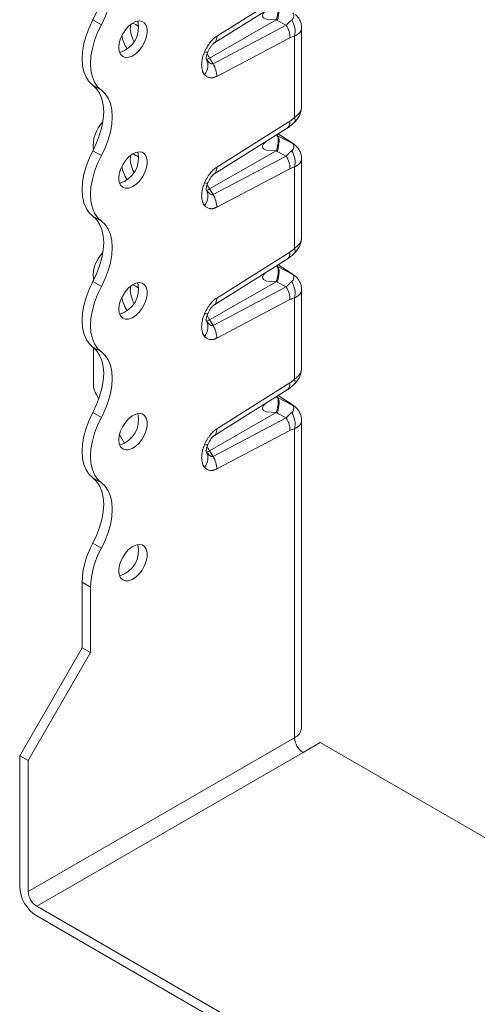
# Model space of a CAD drawing. Header units: millimetres. Extents: x 0 to 210, y 0 to 297.
# Tile 3 of 9: x 143 to 171, y 57 to 118. Entities that reach past the tile are written whole.
import ezdxf

# ---------------------------------------------------------------- set-up
doc = ezdxf.new("R2010")
doc.units = ezdxf.units.MM

msp = doc.modelspace()

# ---------------------------------------------------------------- linework, layer by layer
at = {"color": 7, "linetype": 'Continuous', "lineweight": 15}
for p, q in [((155.108, 116.945), (159.674, 119.813)), ((154.933, 116.507), (159.502, 119.376)), ((147.38, 117.971), (147.911, 117.665)), ((154.65, 115.587), (158.82, 117.964)), ((158.82, 117.964), (158.888, 117.928)), ((159.445, 117.636), (154.879, 115.232)), ((158.888, 117.928), (159.445, 117.636)), ((160.403, 112.581), (160.403, 117.477)), ((159.674, 116.851), (155.108, 114.447)), ((159.963, 111.879), (159.963, 116.954)), ((154.956, 116.528), (154.929, 116.511)), ((154.424, 115.597), (154.473, 115.502)), ((154.879, 115.232), (154.65, 115.587)), ((147.38, 113.889), (147.911, 113.583)), ((154.933, 108.341), (159.502, 111.211)), ((155.108, 108.779), (159.674, 111.648)), ((159.496, 111.214), (159.518, 111.228)), ((158.866, 110.768), (158.834, 110.792)), ((158.909, 110.742), (158.834, 110.792)), ((159.85, 110.25), (158.909, 110.742)), ((158.934, 110.854), (159.745, 110.324)), ((159.807, 110.292), (158.94, 110.858)), ((159.745, 110.324), (159.8, 110.29)), ((159.8, 110.29), (159.819, 110.278)), ((160.001, 110.149), (159.85, 110.25)), ((147.38, 109.806), (147.911, 109.5)), ((154.65, 107.421), (158.82, 109.799)), ((159.445, 109.47), (154.879, 107.067)), ((158.82, 109.799), (158.888, 109.762)), ((158.888, 109.762), (159.445, 109.47)), ((159.963, 103.714), (159.963, 108.788)), ((160.403, 104.415), (160.403, 109.311)), ((154.956, 108.363), (154.929, 108.346)), ((159.674, 108.686), (155.108, 106.282)), ((154.424, 107.432), (154.473, 107.337)), ((154.879, 107.067), (154.65, 107.421)), ((147.38, 105.723), (147.911, 105.417)), ((155.108, 100.614), (159.674, 103.482)), ((154.933, 100.176), (159.502, 103.046)), ((158.866, 102.603), (158.834, 102.626)), ((158.909, 102.576), (158.834, 102.626)), ((158.934, 102.689), (159.745, 102.159)), ((159.807, 102.127), (158.94, 102.693)), ((159.496, 103.049), (159.518, 103.063)), ((159.85, 102.085), (158.909, 102.576)), ((159.745, 102.159), (159.8, 102.125)), ((159.8, 102.125), (159.819, 102.113)), ((160.001, 101.984), (159.85, 102.085)), ((147.38, 101.641), (147.911, 101.334)), ((147.412, 101.861), (147.412, 101.701)), ((154.65, 99.256), (158.82, 101.633)), ((158.82, 101.633), (158.888, 101.597)), ((158.888, 101.597), (159.445, 101.305)), ((159.445, 101.305), (154.879, 98.901)), ((160.403, 96.25), (160.403, 101.146)), ((154.956, 100.197), (154.929, 100.18)), ((159.674, 100.52), (155.108, 98.116)), ((159.963, 95.548), (159.963, 100.623)), ((154.424, 99.267), (154.473, 99.172)), ((154.879, 98.901), (154.65, 99.256)), ((147.38, 97.558), (147.911, 97.252)), ((147.412, 97.534), (147.412, 95.258)), ((155.108, 92.449), (159.674, 95.317)), ((154.933, 92.01), (159.502, 94.88)), ((159.496, 94.884), (159.518, 94.898)), ((147.619, 94.561), (147.757, 94.323)), ((158.866, 94.437), (158.834, 94.461)), ((158.909, 94.411), (158.834, 94.461)), ((159.85, 93.919), (158.909, 94.411)), ((158.934, 94.523), (159.745, 93.994)), ((159.807, 93.962), (158.94, 94.528)), ((147.38, 93.475), (147.911, 93.169)), ((154.65, 91.091), (158.82, 93.468)), ((158.82, 93.468), (158.888, 93.431)), ((158.888, 93.431), (159.445, 93.14)), ((159.745, 93.994), (159.8, 93.959)), ((159.8, 93.959), (159.819, 93.947)), ((160.001, 93.818), (159.85, 93.919)), ((159.445, 93.14), (154.879, 90.736)), ((160.403, 73.793), (160.403, 92.98)), ((159.674, 92.355), (155.108, 89.951)), ((159.963, 73.181), (159.963, 92.457)), ((149.045, 92.092), (149.356, 91.554)), ((154.956, 92.032), (154.929, 92.015)), ((154.424, 91.101), (154.473, 91.006)), ((154.879, 90.736), (154.65, 91.091)), ((147.38, 89.392), (147.911, 89.086)), ((147.38, 85.31), (147.911, 85.004)), ((146.705, 82.879), (147.235, 82.572)), ((146.705, 78.796), (146.705, 82.879)), ((147.235, 82.572), (147.235, 78.49)), ((142.816, 72.06), (146.705, 78.796)), ((146.705, 78.796), (147.235, 78.49)), ((147.235, 78.49), (143.346, 71.754)), ((159.963, 73.181), (143.346, 63.588)), ((161.554, 72.875), (160.494, 72.263)), ((175.52, 64.813), (161.554, 72.875)), ((142.816, 72.06), (143.346, 71.754)), ((142.816, 72.06), (142.816, 63.894)), ((160.494, 72.263), (143.877, 62.67)), ((143.346, 63.588), (143.346, 71.754)), ((171.1, 46.954), (143.877, 62.67)), ((143.877, 62.057), (171.1, 46.341))]:
    msp.add_line(p, q, dxfattribs=at)
at = {"color": 7, "linetype": 'Continuous', "lineweight": 15, "flags": 128}
for points in [[(147.38, 117.971), (147.616, 118.461), (147.805, 118.96), (147.943, 119.457), (148.027, 119.941), (148.056, 120.403), (148.027, 120.832), (147.943, 121.219), (147.805, 121.556), (147.616, 121.837), (147.38, 122.054)], [(147.911, 121.748), (148.147, 121.531), (148.336, 121.25), (148.474, 120.913), (148.558, 120.525), (148.586, 120.096), (148.558, 119.635), (148.474, 119.151), (148.336, 118.654), (148.147, 118.155), (147.911, 117.665)], [(147.38, 113.889), (147.144, 114.106), (146.955, 114.386), (146.817, 114.724), (146.733, 115.111), (146.705, 115.54), (146.733, 116.002), (146.817, 116.486), (146.955, 116.983), (147.144, 117.482), (147.38, 117.971)], [(158.132, 118.516), (158.029, 118.401), (157.982, 118.31), (157.966, 118.228), (157.982, 118.157), (158.028, 118.096), (158.215, 118.006), (158.82, 117.964), (158.82, 117.964)], [(147.911, 117.665), (147.675, 117.175), (147.486, 116.677), (147.348, 116.18), (147.264, 115.696), (147.235, 115.234), (147.264, 114.805), (147.348, 114.418), (147.486, 114.08), (147.675, 113.8), (147.911, 113.583)], [(149.003, 116.255), (149.031, 116.524), (149.112, 116.809), (149.243, 117.092), (149.413, 117.353), (149.614, 117.578), (149.832, 117.751), (150.053, 117.863), (150.263, 117.906), (150.45, 117.877), (150.602, 117.778), (150.709, 117.615), (150.764, 117.399), (150.764, 117.143), (150.709, 116.864), (150.602, 116.578), (150.45, 116.304), (150.263, 116.059), (150.053, 115.858), (149.832, 115.714), (149.614, 115.636), (149.413, 115.63), (149.243, 115.694), (149.112, 115.826), (149.031, 116.017), (149.003, 116.255)], [(147.38, 109.806), (147.616, 110.296), (147.805, 110.795), (147.943, 111.291), (148.027, 111.776), (148.056, 112.237), (148.027, 112.666), (147.943, 113.054), (147.805, 113.391), (147.616, 113.671), (147.38, 113.889)], [(147.911, 113.583), (148.147, 113.365), (148.336, 113.085), (148.474, 112.747), (148.558, 112.36), (148.586, 111.931), (148.558, 111.469), (148.474, 110.985), (148.336, 110.488), (148.147, 109.99), (147.911, 109.5)], [(158.132, 110.35), (158.029, 110.236), (157.982, 110.144), (157.966, 110.063), (157.982, 109.992), (158.028, 109.93), (158.215, 109.841), (158.82, 109.799), (158.82, 109.799)], [(147.38, 105.723), (147.144, 105.941), (146.955, 106.221), (146.817, 106.558), (146.733, 106.946), (146.705, 107.375), (146.733, 107.836), (146.817, 108.321), (146.955, 108.817), (147.144, 109.316), (147.38, 109.806)], [(147.911, 109.5), (147.675, 109.01), (147.486, 108.511), (147.348, 108.015), (147.264, 107.53), (147.235, 107.069), (147.264, 106.64), (147.348, 106.252), (147.486, 105.915), (147.675, 105.634), (147.911, 105.417)], [(149.003, 108.089), (149.031, 108.359), (149.112, 108.644), (149.243, 108.926), (149.413, 109.188), (149.614, 109.413), (149.832, 109.586), (150.053, 109.698), (150.263, 109.74), (150.45, 109.711), (150.602, 109.612), (150.709, 109.45), (150.764, 109.234), (150.764, 108.978), (150.709, 108.698), (150.602, 108.412), (150.45, 108.138), (150.263, 107.893), (150.053, 107.692), (149.832, 107.549), (149.614, 107.471), (149.413, 107.464), (149.243, 107.529), (149.112, 107.661), (149.031, 107.851), (149.003, 108.089)], [(147.38, 101.641), (147.616, 102.13), (147.805, 102.629), (147.943, 103.126), (148.027, 103.61), (148.056, 104.072), (148.027, 104.501), (147.943, 104.888), (147.805, 105.226), (147.616, 105.506), (147.38, 105.723)], [(147.911, 105.417), (148.147, 105.2), (148.336, 104.919), (148.474, 104.582), (148.558, 104.195), (148.586, 103.766), (148.558, 103.304), (148.474, 102.82), (148.336, 102.323), (148.147, 101.824), (147.911, 101.334)], [(158.132, 102.185), (158.029, 102.07), (157.982, 101.979), (157.966, 101.898), (157.982, 101.826), (158.028, 101.765), (158.215, 101.675), (158.82, 101.633), (158.82, 101.633)], [(147.38, 97.558), (147.144, 97.775), (146.955, 98.056), (146.817, 98.393), (146.733, 98.78), (146.705, 99.209), (146.733, 99.671), (146.817, 100.155), (146.955, 100.652), (147.144, 101.151), (147.38, 101.641)], [(149.003, 99.924), (149.031, 100.194), (149.112, 100.479), (149.243, 100.761), (149.413, 101.022), (149.614, 101.247), (149.832, 101.421), (150.053, 101.532), (150.263, 101.575), (150.45, 101.546), (150.602, 101.447), (150.709, 101.284), (150.764, 101.068), (150.764, 100.812), (150.709, 100.533), (150.602, 100.247), (150.45, 99.973), (150.263, 99.728), (150.053, 99.527), (149.832, 99.383), (149.614, 99.306), (149.413, 99.299), (149.243, 99.363), (149.112, 99.495), (149.031, 99.686), (149.003, 99.924)], [(147.911, 101.334), (147.675, 100.845), (147.486, 100.346), (147.348, 99.849), (147.264, 99.365), (147.235, 98.903), (147.264, 98.474), (147.348, 98.087), (147.486, 97.749), (147.675, 97.469), (147.911, 97.252)], [(147.38, 93.475), (147.616, 93.965), (147.805, 94.464), (147.943, 94.96), (148.027, 95.445), (148.056, 95.906), (148.027, 96.335), (147.943, 96.723), (147.805, 97.06), (147.616, 97.341), (147.38, 97.558)], [(147.911, 97.252), (148.147, 97.034), (148.336, 96.754), (148.474, 96.417), (148.558, 96.029), (148.586, 95.6), (148.558, 95.139), (148.474, 94.654), (148.336, 94.158), (148.147, 93.659), (147.911, 93.169)], [(158.132, 94.02), (158.029, 93.905), (157.982, 93.814), (157.966, 93.732), (157.982, 93.661), (158.028, 93.6), (158.215, 93.51), (158.82, 93.468), (158.82, 93.468)], [(147.38, 89.392), (147.144, 89.61), (146.955, 89.89), (146.817, 90.228), (146.733, 90.615), (146.705, 91.044), (146.733, 91.506), (146.817, 91.99), (146.955, 92.487), (147.144, 92.985), (147.38, 93.475)], [(149.003, 91.758), (149.031, 92.028), (149.112, 92.313), (149.243, 92.595), (149.413, 92.857), (149.614, 93.082), (149.832, 93.255), (150.053, 93.367), (150.263, 93.409), (150.45, 93.38), (150.602, 93.281), (150.709, 93.119), (150.764, 92.903), (150.764, 92.647), (150.709, 92.367), (150.602, 92.082), (150.45, 91.807), (150.263, 91.562), (150.053, 91.362), (149.832, 91.218), (149.614, 91.14), (149.413, 91.133), (149.243, 91.198), (149.112, 91.33), (149.031, 91.521), (149.003, 91.758)], [(147.911, 93.169), (147.675, 92.679), (147.486, 92.181), (147.348, 91.684), (147.264, 91.199), (147.235, 90.738), (147.264, 90.309), (147.348, 89.921), (147.486, 89.584), (147.675, 89.304), (147.911, 89.086)], [(147.38, 85.31), (147.616, 85.8), (147.805, 86.298), (147.943, 86.795), (148.027, 87.279), (148.056, 87.741), (148.027, 88.17), (147.943, 88.557), (147.805, 88.895), (147.616, 89.175), (147.38, 89.392)], [(147.911, 89.086), (148.147, 88.869), (148.336, 88.589), (148.474, 88.251), (148.558, 87.864), (148.586, 87.435), (148.558, 86.973), (148.474, 86.489), (148.336, 85.992), (148.147, 85.494), (147.911, 85.004)], [(149.003, 83.593), (149.031, 83.863), (149.112, 84.148), (149.243, 84.43), (149.413, 84.692), (149.614, 84.916), (149.832, 85.09), (150.053, 85.201), (150.263, 85.244), (150.45, 85.215), (150.602, 85.116), (150.709, 84.953), (150.764, 84.737), (150.764, 84.482), (150.709, 84.202), (150.602, 83.916), (150.45, 83.642), (150.263, 83.397), (150.053, 83.196), (149.832, 83.053), (149.614, 82.975), (149.413, 82.968), (149.243, 83.033), (149.112, 83.164), (149.031, 83.355), (149.003, 83.593)]]:
    msp.add_lwpolyline(points, dxfattribs=at)
at = {"color": 7, "linetype": 'Continuous', "lineweight": 15}
for centre, radius, start, end in [((148.582, 117.518), 1.65, 286.69584, 13.30954), ((151.314, 117.473), 1.597, 172.60188, 211.04124), ((149.514, 116.707), 1.119, 49.55922, 71.88464), ((151.173, 117.305), 2.005, 188.89661, 214.6427), ((154.255, 116.187), 0.719, 287.70959, 303.36807), ((155.537, 116.165), 1.059, 195.48169, 213.07641), ((149.555, 110.118), 2.154, 136.02988, 186.55141), ((148.582, 109.353), 1.65, 286.69584, 13.30954), ((151.314, 109.307), 1.597, 172.60188, 211.04124), ((149.514, 108.542), 1.119, 49.55922, 71.88464), ((151.173, 109.139), 2.005, 188.89661, 214.6427), ((155.537, 107.999), 1.059, 195.48169, 213.07641), ((154.255, 108.022), 0.719, 287.70959, 303.36807), ((149.413, 102.018), 2.007, 134.5481, 184.49226), ((148.582, 101.188), 1.65, 286.69584, 13.30954), ((149.514, 100.376), 1.119, 49.55922, 71.88464), ((151.314, 101.142), 1.597, 172.60188, 211.04124), ((151.173, 100.974), 2.005, 188.89661, 214.6427), ((155.537, 99.834), 1.059, 195.48169, 213.07641), ((154.255, 99.856), 0.719, 287.70959, 303.36807), ((148.854, 95.308), 1.443, 181.9565, 211.14373), ((148.582, 93.022), 1.65, 286.69584, 13.30954), ((154.255, 91.691), 0.719, 287.70959, 303.36807), ((155.537, 91.669), 1.059, 195.48169, 213.07641), ((152.014, 82.713), 5.312, 150.73807, 178.21779), ((152.544, 82.407), 5.312, 150.73807, 178.21779), ((148.582, 84.857), 1.65, 286.69584, 13.30954), ((159.652, 73.868), 0.754, 294.37466, 354.3052), ((161.115, 73.233), 1.153, 182.60548, 237.39452), ((145.119, 63.999), 2.305, 182.60548, 237.39452), ((144.498, 63.641), 1.153, 182.60548, 237.39452)]:
    msp.add_arc(centre, radius, start, end, dxfattribs=at)
for points in [[(158.82, 117.964), (158.896, 118.202), (158.985, 118.628), (158.928, 118.87), (158.866, 118.933)], [(159.674, 116.851), (159.765, 116.899), (159.863, 116.934), (159.963, 116.954)], [(154.349, 114.549), (154.459, 114.699), (154.602, 115.043), (154.547, 115.369), (154.473, 115.502)], [(155.108, 114.447), (155.112, 114.569), (155.076, 114.837), (154.955, 115.109), (154.879, 115.232)], [(159.963, 111.879), (159.863, 111.784), (159.765, 111.705), (159.674, 111.648)], [(158.82, 109.799), (158.896, 110.037), (158.985, 110.463), (158.928, 110.705), (158.866, 110.768)], [(158.909, 110.742), (158.895, 110.75), (158.881, 110.759), (158.866, 110.768)], [(159.745, 110.324), (159.789, 110.296), (159.825, 110.27), (159.85, 110.25)], [(159.674, 108.686), (159.765, 108.734), (159.863, 108.768), (159.963, 108.788)], [(154.349, 106.383), (154.459, 106.533), (154.602, 106.877), (154.547, 107.204), (154.473, 107.337)], [(155.108, 106.282), (155.112, 106.403), (155.076, 106.672), (154.955, 106.943), (154.879, 107.067)], [(159.963, 103.714), (159.863, 103.618), (159.765, 103.54), (159.674, 103.482)], [(158.82, 101.633), (158.896, 101.871), (158.985, 102.297), (158.928, 102.539), (158.866, 102.603)], [(158.909, 102.576), (158.895, 102.585), (158.881, 102.594), (158.866, 102.603)], [(159.745, 102.159), (159.789, 102.13), (159.825, 102.105), (159.85, 102.085)], [(159.674, 100.52), (159.765, 100.568), (159.863, 100.603), (159.963, 100.623)], [(154.349, 98.218), (154.459, 98.368), (154.602, 98.712), (154.547, 99.038), (154.473, 99.172)], [(155.108, 98.116), (155.112, 98.238), (155.076, 98.507), (154.955, 98.778), (154.879, 98.901)], [(159.963, 95.548), (159.863, 95.453), (159.765, 95.374), (159.674, 95.317)], [(158.82, 93.468), (158.896, 93.706), (158.985, 94.132), (158.928, 94.374), (158.866, 94.437)], [(158.909, 94.411), (158.895, 94.42), (158.881, 94.428), (158.866, 94.437)], [(159.745, 93.994), (159.789, 93.965), (159.825, 93.94), (159.85, 93.919)], [(159.784, 93.47), (159.878, 93.329), (160.012, 92.986), (160.003, 92.62), (159.963, 92.457)], [(159.674, 92.355), (159.765, 92.403), (159.863, 92.438), (159.963, 92.457)], [(154.349, 90.053), (154.459, 90.202), (154.602, 90.547), (154.547, 90.873), (154.473, 91.006)], [(155.108, 89.951), (155.112, 90.072), (155.076, 90.341), (154.955, 90.612), (154.879, 90.736)]]:
    msp.add_open_spline(points, degree=3, dxfattribs=at)
for points, knots in [([(158.909, 118.907), (158.972, 118.84), (159.003, 118.716), (158.996, 118.379), (158.957, 118.165), (158.888, 117.928)], [0, 0, 0, 0, 0.5, 0.5, 1, 1, 1, 1]), ([(159.445, 117.636), (159.464, 117.657), (159.501, 117.698), (159.557, 117.758), (159.614, 117.814), (159.671, 117.869), (159.728, 117.92), (159.765, 117.951), (159.784, 117.966)], [0, 0, 0, 0, 0.155959, 0.316112, 0.480529, 0.649277, 0.822415, 1, 1, 1, 1]), ([(159.85, 118.415), (159.893, 118.375), (159.92, 118.326), (159.933, 118.22), (159.922, 118.164), (159.882, 118.078), (159.862, 118.046), (159.82, 117.998), (159.803, 117.981), (159.784, 117.966)], [0, 0, 0, 0, 0.0439295, 0.0439295, 0.0835279, 0.0835279, 0.1082769, 0.1082769, 0.123745, 0.123745, 0.123745, 0.123745]), ([(159.963, 116.954), (160.003, 117.116), (160.012, 117.482), (159.878, 117.825), (159.784, 117.966)], [0.0000054, 0.0000054, 0.0000054, 0.0000054, 0.5, 1, 1, 1, 1]), ([(160.402, 117.488), (160.395, 117.573), (160.382, 117.739), (160.29, 117.968), (160.165, 118.164), (160.054, 118.267), (160.001, 118.316)], [0, 0, 0, 0, 0.2703591, 0.5300215, 0.7745673, 1, 1, 1, 1]), ([(159.674, 116.851), (159.679, 116.972), (159.66, 117.107), (159.582, 117.377), (159.521, 117.512), (159.445, 117.636)], [0, 0, 0, 0, 0.5, 0.5, 1, 1, 1, 1]), ([(160.399, 117.489), (160.396, 117.438), (160.387, 117.297), (160.237, 117.102), (160.043, 116.997), (159.963, 116.954)], [0, 0, 0, 0, 0.254051, 0.696759, 1, 1, 1, 1]), ([(154.349, 115.967), (154.363, 115.998), (154.39, 116.059), (154.435, 116.149), (154.482, 116.236), (154.531, 116.32), (154.582, 116.401), (154.635, 116.479), (154.704, 116.571), (154.789, 116.673), (154.893, 116.779), (154.999, 116.872), (155.072, 116.921), (155.108, 116.945)], [0, 0, 0, 0, 0.078857, 0.155881, 0.23132, 0.305439, 0.378517, 0.450844, 0.522721, 0.645671, 0.764906, 0.882346, 1, 1, 1, 1]), ([(155.108, 116.945), (155.107, 116.889), (155.105, 116.776), (155.058, 116.642), (155.007, 116.558), (154.965, 116.533), (154.956, 116.528)], [0, 0, 0, 0, 0.308866, 0.617733, 0.926599, 1, 1, 1, 1]), ([(154.556, 115.969), (154.583, 116.028), (154.637, 116.145), (154.74, 116.309), (154.836, 116.425), (154.91, 116.493), (154.94, 116.512), (154.955, 116.522)], [0, 0, 0, 0, 0.256039, 0.515108, 0.762627, 0.881527, 1, 1, 1, 1]), ([(154.349, 114.549), (154.339, 114.56), (154.319, 114.584), (154.293, 114.623), (154.269, 114.665), (154.248, 114.71), (154.229, 114.758), (154.202, 114.842), (154.175, 114.97), (154.165, 115.152), (154.176, 115.346), (154.206, 115.528), (154.247, 115.689), (154.292, 115.829), (154.33, 115.921), (154.349, 115.967)], [0, 0, 0, 0, 0.041401, 0.082775, 0.12424, 0.165912, 0.207905, 0.250332, 0.374204, 0.500202, 0.626277, 0.750184, 0.834684, 0.917651, 1, 1, 1, 1]), ([(154.349, 115.967), (154.397, 115.96), (154.494, 115.945), (154.556, 115.953), (154.553, 115.974), (154.552, 115.977)], [0, 0, 0, 0, 0.452213, 0.904219, 1, 1, 1, 1]), ([(154.437, 115.581), (154.441, 115.581), (154.451, 115.583), (154.462, 115.666), (154.488, 115.792), (154.536, 115.916), (154.558, 115.975)], [0, 0, 0, 0, 0.1728273, 0.4715414, 0.7500624, 1, 1, 1, 1]), ([(154.879, 115.232), (154.878, 115.232), (154.877, 115.231), (154.861, 115.224), (154.843, 115.221), (154.806, 115.222), (154.787, 115.226), (154.733, 115.245), (154.698, 115.266), (154.603, 115.342), (154.539, 115.412), (154.475, 115.5), (154.474, 115.501), (154.473, 115.502)], [-0.8457918, -0.8457918, -0.8457918, -0.8457918, -0.8399668, -0.8399668, -0.709504, -0.709504, -0.5790412, -0.5790412, -0.3703007, -0.3703007, -0.0363158, -0.0363158, -0.0320742, -0.0320742, -0.0320742, -0.0320742]), ([(155.108, 114.447), (155.09, 114.438), (155.053, 114.42), (155, 114.398), (154.946, 114.38), (154.894, 114.367), (154.842, 114.358), (154.791, 114.353), (154.74, 114.353), (154.674, 114.359), (154.594, 114.378), (154.505, 114.417), (154.422, 114.473), (154.373, 114.523), (154.349, 114.549)], [0, 0, 0, 0, 0.058964, 0.117635, 0.176265, 0.235106, 0.294408, 0.354415, 0.415363, 0.477477, 0.603405, 0.731454, 0.863177, 1, 1, 1, 1]), ([(159.947, 111.565), (160.013, 111.634), (160.149, 111.778), (160.294, 112.034), (160.388, 112.311), (160.398, 112.502), (160.402, 112.596)], [0, 0, 0, 0, 0.24083, 0.496394, 0.753478, 1, 1, 1, 1]), ([(159.963, 111.879), (160.042, 111.942), (160.237, 112.098), (160.385, 112.345), (160.394, 112.52), (160.397, 112.581)], [0, 0, 0, 0, 0.309519, 0.761395, 1, 1, 1, 1]), ([(159.963, 111.879), (159.978, 111.824), (160.006, 111.715), (159.993, 111.611), (159.954, 111.581), (159.941, 111.571)], [0, 0, 0, 0, 0.403214, 0.806293, 1, 1, 1, 1]), ([(159.518, 111.228), (159.528, 111.234), (159.573, 111.26), (159.625, 111.345), (159.672, 111.479), (159.673, 111.592), (159.674, 111.648)], [0, 0, 0, 0, 0.085798, 0.390532, 0.695266, 1, 1, 1, 1]), ([(159.521, 111.224), (159.599, 111.278), (159.74, 111.374), (159.884, 111.506), (159.947, 111.565)], [0, 0, 0, 0, 0.559663, 1, 1, 1, 1]), ([(158.909, 110.742), (158.972, 110.674), (159.003, 110.55), (158.996, 110.213), (158.957, 110), (158.888, 109.762)], [0, 0, 0, 0, 0.5, 0.5, 1, 1, 1, 1]), ([(159.85, 110.25), (159.893, 110.21), (159.92, 110.16), (159.933, 110.054), (159.922, 109.998), (159.882, 109.913), (159.862, 109.88), (159.82, 109.833), (159.803, 109.816), (159.784, 109.801)], [0, 0, 0, 0, 0.0439295, 0.0439295, 0.0835279, 0.0835279, 0.1082769, 0.1082769, 0.123745, 0.123745, 0.123745, 0.123745]), ([(160.002, 110.151), (159.975, 110.172), (159.924, 110.213), (159.855, 110.259), (159.822, 110.282)], [0, 0, 0, 0, 0.51208, 1, 1, 1, 1]), ([(160.402, 109.323), (160.395, 109.408), (160.382, 109.574), (160.29, 109.802), (160.165, 109.999), (160.054, 110.102), (160.001, 110.151)], [0, 0, 0, 0, 0.2703591, 0.5300215, 0.7745673, 1, 1, 1, 1]), ([(159.445, 109.47), (159.464, 109.491), (159.501, 109.533), (159.557, 109.592), (159.614, 109.649), (159.671, 109.703), (159.728, 109.755), (159.765, 109.785), (159.784, 109.801)], [0, 0, 0, 0, 0.155959, 0.316112, 0.480529, 0.649277, 0.822415, 1, 1, 1, 1]), ([(159.674, 108.686), (159.679, 108.807), (159.66, 108.941), (159.582, 109.211), (159.521, 109.347), (159.445, 109.47)], [0, 0, 0, 0, 0.5, 0.5, 1, 1, 1, 1]), ([(159.963, 108.788), (160.003, 108.951), (160.012, 109.317), (159.878, 109.659), (159.784, 109.801)], [0.0000054, 0.0000054, 0.0000054, 0.0000054, 0.5, 1, 1, 1, 1]), ([(154.349, 107.802), (154.363, 107.833), (154.39, 107.894), (154.435, 107.984), (154.482, 108.071), (154.531, 108.155), (154.582, 108.236), (154.635, 108.313), (154.704, 108.405), (154.789, 108.508), (154.893, 108.614), (154.999, 108.707), (155.072, 108.755), (155.108, 108.779)], [0, 0, 0, 0, 0.078857, 0.155881, 0.23132, 0.305439, 0.378517, 0.450844, 0.522721, 0.645671, 0.764906, 0.882346, 1, 1, 1, 1]), ([(155.108, 108.779), (155.107, 108.723), (155.105, 108.61), (155.058, 108.477), (155.007, 108.393), (154.965, 108.368), (154.956, 108.363)], [0, 0, 0, 0, 0.308866, 0.617733, 0.926599, 1, 1, 1, 1]), ([(160.399, 109.324), (160.396, 109.272), (160.387, 109.131), (160.237, 108.937), (160.043, 108.831), (159.963, 108.788)], [0, 0, 0, 0, 0.2540512, 0.6967589, 1, 1, 1, 1]), ([(154.556, 107.804), (154.583, 107.862), (154.637, 107.979), (154.74, 108.143), (154.836, 108.26), (154.91, 108.327), (154.94, 108.347), (154.955, 108.356)], [0, 0, 0, 0, 0.256039, 0.515108, 0.762627, 0.881527, 1, 1, 1, 1]), ([(154.349, 106.383), (154.339, 106.395), (154.319, 106.418), (154.293, 106.457), (154.269, 106.499), (154.248, 106.544), (154.229, 106.592), (154.202, 106.676), (154.175, 106.805), (154.165, 106.986), (154.176, 107.181), (154.206, 107.362), (154.247, 107.524), (154.292, 107.664), (154.33, 107.756), (154.349, 107.802)], [0, 0, 0, 0, 0.0414007, 0.0827751, 0.12424, 0.165912, 0.2079054, 0.2503324, 0.3742039, 0.5002025, 0.6262768, 0.750184, 0.8346838, 0.9176512, 1, 1, 1, 1]), ([(154.349, 107.802), (154.397, 107.794), (154.494, 107.779), (154.556, 107.787), (154.553, 107.808), (154.552, 107.812)], [0, 0, 0, 0, 0.452213, 0.904219, 1, 1, 1, 1]), ([(154.437, 107.415), (154.441, 107.416), (154.451, 107.418), (154.462, 107.5), (154.488, 107.627), (154.536, 107.751), (154.558, 107.809)], [0, 0, 0, 0, 0.172827, 0.471541, 0.750062, 1, 1, 1, 1]), ([(154.879, 107.067), (154.878, 107.066), (154.877, 107.066), (154.861, 107.059), (154.843, 107.056), (154.806, 107.056), (154.787, 107.06), (154.733, 107.079), (154.698, 107.1), (154.603, 107.177), (154.539, 107.246), (154.475, 107.335), (154.474, 107.336), (154.473, 107.337)], [-0.8457918, -0.8457918, -0.8457918, -0.8457918, -0.8399668, -0.8399668, -0.709504, -0.709504, -0.5790412, -0.5790412, -0.3703007, -0.3703007, -0.0363158, -0.0363158, -0.0320742, -0.0320742, -0.0320742, -0.0320742]), ([(155.108, 106.282), (155.09, 106.273), (155.053, 106.254), (155, 106.232), (154.946, 106.215), (154.894, 106.201), (154.842, 106.192), (154.791, 106.188), (154.74, 106.188), (154.674, 106.194), (154.594, 106.212), (154.505, 106.252), (154.422, 106.308), (154.373, 106.358), (154.349, 106.383)], [0, 0, 0, 0, 0.058964, 0.117635, 0.176265, 0.235106, 0.294408, 0.354415, 0.415363, 0.477477, 0.603405, 0.731454, 0.863177, 1, 1, 1, 1]), ([(159.947, 103.399), (160.013, 103.469), (160.149, 103.612), (160.294, 103.869), (160.388, 104.146), (160.398, 104.337), (160.402, 104.43)], [0, 0, 0, 0, 0.24083, 0.496394, 0.753478, 1, 1, 1, 1]), ([(159.963, 103.714), (160.042, 103.777), (160.237, 103.932), (160.385, 104.179), (160.394, 104.355), (160.397, 104.416)], [0, 0, 0, 0, 0.309519, 0.761395, 1, 1, 1, 1]), ([(159.518, 103.063), (159.528, 103.069), (159.573, 103.094), (159.625, 103.18), (159.672, 103.314), (159.673, 103.426), (159.674, 103.482)], [0, 0, 0, 0, 0.085798, 0.390532, 0.695266, 1, 1, 1, 1]), ([(159.521, 103.059), (159.599, 103.113), (159.74, 103.208), (159.884, 103.341), (159.947, 103.399)], [0, 0, 0, 0, 0.559663, 1, 1, 1, 1]), ([(159.963, 103.714), (159.978, 103.659), (160.006, 103.549), (159.993, 103.445), (159.954, 103.416), (159.941, 103.406)], [0, 0, 0, 0, 0.403214, 0.806293, 1, 1, 1, 1]), ([(158.909, 102.576), (158.972, 102.509), (159.003, 102.385), (158.996, 102.048), (158.957, 101.835), (158.888, 101.597)], [0, 0, 0, 0, 0.5, 0.5, 1, 1, 1, 1]), ([(159.85, 102.085), (159.893, 102.045), (159.92, 101.995), (159.933, 101.889), (159.922, 101.833), (159.882, 101.747), (159.862, 101.715), (159.82, 101.668), (159.803, 101.651), (159.784, 101.636)], [0, 0, 0, 0, 0.0439295, 0.0439295, 0.0835279, 0.0835279, 0.1082769, 0.1082769, 0.123745, 0.123745, 0.123745, 0.123745]), ([(160.002, 101.985), (159.975, 102.006), (159.924, 102.048), (159.855, 102.094), (159.822, 102.116)], [0, 0, 0, 0, 0.51208, 1, 1, 1, 1]), ([(160.402, 101.158), (160.395, 101.242), (160.382, 101.408), (160.29, 101.637), (160.165, 101.833), (160.054, 101.936), (160.001, 101.986)], [0, 0, 0, 0, 0.270359, 0.530021, 0.774567, 1, 1, 1, 1]), ([(159.445, 101.305), (159.464, 101.326), (159.501, 101.368), (159.557, 101.427), (159.614, 101.484), (159.671, 101.538), (159.728, 101.589), (159.765, 101.62), (159.784, 101.636)], [0, 0, 0, 0, 0.155959, 0.316112, 0.480529, 0.649277, 0.822415, 1, 1, 1, 1]), ([(159.963, 100.623), (160.003, 100.785), (160.012, 101.151), (159.878, 101.494), (159.784, 101.636)], [0.0000054, 0.0000054, 0.0000054, 0.0000054, 0.5, 1, 1, 1, 1]), ([(159.674, 100.52), (159.679, 100.642), (159.66, 100.776), (159.582, 101.046), (159.521, 101.182), (159.445, 101.305)], [0, 0, 0, 0, 0.5, 0.5, 1, 1, 1, 1]), ([(160.399, 101.158), (160.396, 101.107), (160.387, 100.966), (160.237, 100.771), (160.043, 100.666), (159.963, 100.623)], [0, 0, 0, 0, 0.254051, 0.696759, 1, 1, 1, 1]), ([(154.349, 99.636), (154.363, 99.667), (154.39, 99.729), (154.435, 99.819), (154.482, 99.906), (154.531, 99.989), (154.582, 100.07), (154.635, 100.148), (154.704, 100.24), (154.789, 100.343), (154.893, 100.449), (154.999, 100.541), (155.072, 100.59), (155.108, 100.614)], [0, 0, 0, 0, 0.078857, 0.155881, 0.23132, 0.305439, 0.378517, 0.450844, 0.522721, 0.645671, 0.764906, 0.882346, 1, 1, 1, 1]), ([(154.556, 99.638), (154.583, 99.697), (154.637, 99.814), (154.74, 99.978), (154.836, 100.094), (154.91, 100.162), (154.94, 100.181), (154.955, 100.191)], [0, 0, 0, 0, 0.256039, 0.515108, 0.762627, 0.881527, 1, 1, 1, 1]), ([(155.108, 100.614), (155.107, 100.558), (155.105, 100.445), (155.058, 100.312), (155.007, 100.227), (154.965, 100.202), (154.956, 100.197)], [0, 0, 0, 0, 0.3088663, 0.6177327, 0.926599, 1, 1, 1, 1]), ([(154.349, 98.218), (154.339, 98.23), (154.319, 98.253), (154.293, 98.292), (154.269, 98.334), (154.248, 98.379), (154.229, 98.427), (154.202, 98.511), (154.175, 98.639), (154.165, 98.821), (154.176, 99.015), (154.206, 99.197), (154.247, 99.358), (154.292, 99.498), (154.33, 99.59), (154.349, 99.636)], [0, 0, 0, 0, 0.041401, 0.082775, 0.12424, 0.165912, 0.207905, 0.250332, 0.374204, 0.500202, 0.626277, 0.750184, 0.834684, 0.917651, 1, 1, 1, 1]), ([(154.349, 99.636), (154.397, 99.629), (154.494, 99.614), (154.556, 99.622), (154.553, 99.643), (154.552, 99.647)], [0, 0, 0, 0, 0.452213, 0.904219, 1, 1, 1, 1]), ([(154.437, 99.25), (154.441, 99.251), (154.451, 99.252), (154.462, 99.335), (154.488, 99.461), (154.536, 99.585), (154.558, 99.644)], [0, 0, 0, 0, 0.1728273, 0.4715414, 0.7500624, 1, 1, 1, 1]), ([(154.879, 98.901), (154.878, 98.901), (154.877, 98.901), (154.861, 98.894), (154.843, 98.89), (154.806, 98.891), (154.787, 98.895), (154.733, 98.914), (154.698, 98.935), (154.603, 99.011), (154.539, 99.081), (154.475, 99.169), (154.474, 99.171), (154.473, 99.172)], [-0.8457918, -0.8457918, -0.8457918, -0.8457918, -0.8399668, -0.8399668, -0.709504, -0.709504, -0.5790412, -0.5790412, -0.3703007, -0.3703007, -0.0363158, -0.0363158, -0.0320742, -0.0320742, -0.0320742, -0.0320742]), ([(155.108, 98.116), (155.09, 98.107), (155.053, 98.089), (155, 98.067), (154.946, 98.049), (154.894, 98.036), (154.842, 98.027), (154.791, 98.023), (154.74, 98.023), (154.674, 98.029), (154.594, 98.047), (154.505, 98.086), (154.422, 98.142), (154.373, 98.193), (154.349, 98.218)], [0, 0, 0, 0, 0.058964, 0.117635, 0.176265, 0.235106, 0.294408, 0.354415, 0.415363, 0.477477, 0.603405, 0.731454, 0.863177, 1, 1, 1, 1]), ([(159.947, 95.234), (160.013, 95.304), (160.149, 95.447), (160.294, 95.704), (160.388, 95.98), (160.398, 96.172), (160.402, 96.265)], [0, 0, 0, 0, 0.24083, 0.496394, 0.753478, 1, 1, 1, 1]), ([(159.963, 95.548), (160.042, 95.611), (160.237, 95.767), (160.385, 96.014), (160.394, 96.19), (160.397, 96.25)], [0, 0, 0, 0, 0.309519, 0.761395, 1, 1, 1, 1]), ([(159.518, 94.898), (159.528, 94.903), (159.573, 94.929), (159.625, 95.015), (159.672, 95.148), (159.673, 95.261), (159.674, 95.317)], [0, 0, 0, 0, 0.085798, 0.390532, 0.695266, 1, 1, 1, 1]), ([(159.521, 94.894), (159.599, 94.947), (159.74, 95.043), (159.884, 95.176), (159.947, 95.234)], [0, 0, 0, 0, 0.559663, 1, 1, 1, 1]), ([(159.963, 95.548), (159.978, 95.493), (160.006, 95.384), (159.993, 95.28), (159.954, 95.25), (159.941, 95.241)], [0, 0, 0, 0, 0.403214, 0.806293, 1, 1, 1, 1]), ([(158.909, 94.411), (158.972, 94.343), (159.003, 94.22), (158.996, 93.882), (158.957, 93.669), (158.888, 93.431)], [0, 0, 0, 0, 0.5, 0.5, 1, 1, 1, 1]), ([(159.784, 93.47), (159.727, 93.424), (159.667, 93.371), (159.554, 93.259), (159.5, 93.201), (159.445, 93.14)], [0.6313831, 0.6313831, 0.6313831, 0.6313831, 0.793433, 0.793433, 0.9376815, 0.9376815, 0.9376815, 0.9376815]), ([(159.85, 93.919), (159.893, 93.879), (159.92, 93.829), (159.933, 93.723), (159.922, 93.668), (159.882, 93.582), (159.862, 93.55), (159.82, 93.502), (159.803, 93.485), (159.784, 93.47)], [0, 0, 0, 0, 0.0439295, 0.0439295, 0.0835279, 0.0835279, 0.1082769, 0.1082769, 0.123745, 0.123745, 0.123745, 0.123745]), ([(160.002, 93.82), (159.975, 93.841), (159.924, 93.882), (159.855, 93.928), (159.822, 93.951)], [0, 0, 0, 0, 0.51208, 1, 1, 1, 1]), ([(160.402, 92.992), (160.395, 93.077), (160.382, 93.243), (160.29, 93.471), (160.165, 93.668), (160.054, 93.771), (160.001, 93.82)], [0, 0, 0, 0, 0.270359, 0.530021, 0.774567, 1, 1, 1, 1]), ([(159.674, 92.355), (159.679, 92.476), (159.66, 92.611), (159.582, 92.881), (159.521, 93.016), (159.445, 93.14)], [0, 0, 0, 0, 0.5, 0.5, 1, 1, 1, 1]), ([(160.399, 92.993), (160.396, 92.941), (160.387, 92.8), (160.237, 92.606), (160.043, 92.5), (159.963, 92.457)], [0, 0, 0, 0, 0.254051, 0.696759, 1, 1, 1, 1]), ([(154.349, 91.471), (154.363, 91.502), (154.39, 91.563), (154.435, 91.653), (154.482, 91.74), (154.531, 91.824), (154.582, 91.905), (154.635, 91.982), (154.704, 92.075), (154.789, 92.177), (154.893, 92.283), (154.999, 92.376), (155.072, 92.424), (155.108, 92.449)], [0, 0, 0, 0, 0.078857, 0.155881, 0.23132, 0.305439, 0.378517, 0.450844, 0.522721, 0.645671, 0.764906, 0.882346, 1, 1, 1, 1]), ([(155.108, 92.449), (155.107, 92.392), (155.105, 92.28), (155.058, 92.146), (155.007, 92.062), (154.965, 92.037), (154.956, 92.032)], [0, 0, 0, 0, 0.308866, 0.617733, 0.926599, 1, 1, 1, 1]), ([(154.556, 91.473), (154.583, 91.531), (154.637, 91.648), (154.74, 91.812), (154.836, 91.929), (154.91, 91.997), (154.94, 92.016), (154.955, 92.025)], [0, 0, 0, 0, 0.256039, 0.515108, 0.762627, 0.881527, 1, 1, 1, 1]), ([(154.349, 90.053), (154.339, 90.064), (154.319, 90.088), (154.293, 90.127), (154.269, 90.168), (154.248, 90.214), (154.229, 90.262), (154.202, 90.345), (154.175, 90.474), (154.165, 90.656), (154.176, 90.85), (154.206, 91.032), (154.247, 91.193), (154.292, 91.333), (154.33, 91.425), (154.349, 91.471)], [0, 0, 0, 0, 0.041401, 0.082775, 0.12424, 0.165912, 0.207905, 0.250332, 0.374204, 0.500202, 0.626277, 0.750184, 0.834684, 0.917651, 1, 1, 1, 1]), ([(154.349, 91.471), (154.397, 91.463), (154.494, 91.448), (154.556, 91.457), (154.553, 91.477), (154.552, 91.481)], [0, 0, 0, 0, 0.452213, 0.904219, 1, 1, 1, 1]), ([(154.437, 91.085), (154.441, 91.085), (154.451, 91.087), (154.462, 91.17), (154.488, 91.296), (154.536, 91.42), (154.558, 91.478)], [0, 0, 0, 0, 0.1728273, 0.4715414, 0.7500624, 1, 1, 1, 1]), ([(154.879, 90.736), (154.878, 90.736), (154.877, 90.735), (154.861, 90.728), (154.843, 90.725), (154.806, 90.725), (154.787, 90.729), (154.733, 90.749), (154.698, 90.769), (154.603, 90.846), (154.539, 90.915), (154.475, 91.004), (154.474, 91.005), (154.473, 91.006)], [-0.8457918, -0.8457918, -0.8457918, -0.8457918, -0.8399668, -0.8399668, -0.709504, -0.709504, -0.5790412, -0.5790412, -0.3703007, -0.3703007, -0.0363158, -0.0363158, -0.0320742, -0.0320742, -0.0320742, -0.0320742]), ([(155.108, 89.951), (155.09, 89.942), (155.053, 89.924), (155, 89.902), (154.946, 89.884), (154.894, 89.871), (154.842, 89.862), (154.791, 89.857), (154.74, 89.857), (154.674, 89.863), (154.594, 89.881), (154.505, 89.921), (154.422, 89.977), (154.373, 90.027), (154.349, 90.053)], [0, 0, 0, 0, 0.058964, 0.117635, 0.176265, 0.235106, 0.294408, 0.354415, 0.415363, 0.477477, 0.603405, 0.731454, 0.863177, 1, 1, 1, 1])]:
    msp.add_open_spline(points, degree=3, knots=knots, dxfattribs=at)

doc.saveas('drawing.dxf')
